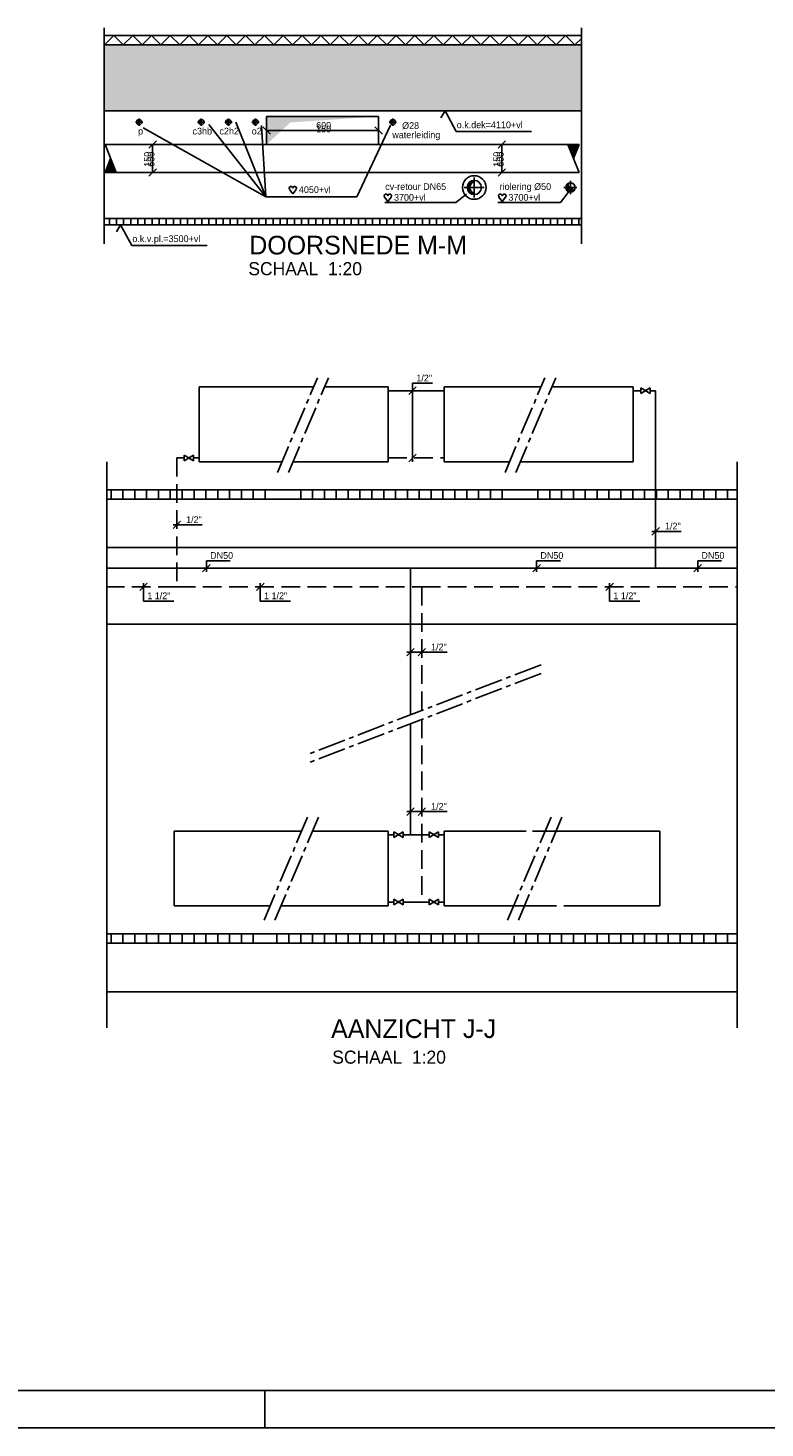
# Model space of a CAD drawing. Extents: x -866131 to -691536, y 173952 to 258052.
# Tile 112 of 160: x -745471 to -725733, y 173952 to 211426. Entities that reach past the tile are written whole.
import ezdxf
from ezdxf.enums import TextEntityAlignment as Align

# ---------------------------------------------------------------- set-up
doc = ezdxf.new("R2010")
doc.units = 0
doc.header["$LTSCALE"] = 100
for name, pattern in [('2322107', [2000, 1000, 1000]), ('2322108', [7, 5, -2]), ('2322109', [10, 5, -2, 1, -2]), ('CENTER2', [11.25, 7.5, -1.25, 1.25, -1.25]), ('CENTER4', [5, 3.125, -0.625, 0.625, -0.625]), ('LURETOUR', [6, 4, -2])]:
    doc.linetypes.add(name, pattern=pattern)
doc.layers.get('0').update_dxf_attribs({"linetype": 'CONTINUOUS'})
for name, color, linetype in [('00KAD025', 2, 'CONTINUOUS'), ('00KAD070', 5, 'CONTINUOUS'), ('BOUW', 8, 'CONTINUOUS'), ('WL531---', 4, 'CONTINUOUS'), ('WL561---', 4, 'CONTINUOUS'), ('WL561---_AANVOER', 4, 'CONTINUOUS'), ('WL561---_RETOUR', 4, 'CONTINUOUS'), ('WL570---', 3, 'CONTINUOUS'), ('WL570---_HARTLIJN', 7, 'CONTINUOUS'), ('WL570---_RETOUR', 3, 'CONTINUOUS'), ('WL570---_TOEVOER', 3, 'CONTINUOUS'), ('WM561---', 1, 'CONTINUOUS'), ('WM570---', 1, 'CONTINUOUS')]:
    doc.layers.add(name, color=color, linetype=linetype)
doc.styles.add('BURO-018', font='BUROFONT.shx', dxfattribs={"height": 180})
doc.styles.add('BURO-035', font='BUROFONT.shx', dxfattribs={"height": 350})
doc.styles.add('BURO-050', font='BUROFONT.shx', dxfattribs={"height": 500})

# ---------------------------------------------------------------- blocks, each defined once
blk = doc.blocks.new('*U355', base_point=(93730, 583390))
at = {"color": 0, "linetype": 'CONTINUOUS'}
for p, q in [((93830, 583490), (93630, 583290)), ((93880, 583390), (93630, 583390)), ((93880, 583390), (94410, 583390))]:
    blk.add_line(p, q, dxfattribs=at)
at = {"color": 0, "linetype": 'CONTINUOUS', "style": 'BURO-018'}
blk.add_text('1/2"', height=180, dxfattribs=at).set_placement((93980, 583440))
blk = doc.blocks.new('*U356', base_point=(92840, 581731))
at = {"color": 0, "linetype": 'CONTINUOUS'}
for p, q in [((92940, 581831), (92740, 581631)), ((92840, 581351), (92840, 581831)), ((92840, 581351), (93650, 581351))]:
    blk.add_line(p, q, dxfattribs=at)
at = {"color": 0, "linetype": 'CONTINUOUS', "style": 'BURO-018'}
blk.add_text('1 1/2"', height=180, dxfattribs=at).set_placement((92940, 581401))
blk = doc.blocks.new('*U359', base_point=(94523, 582231))
at = {"color": 0, "linetype": 'CONTINUOUS'}
for p, q in [((94523, 582431), (94523, 582131)), ((94523, 582431), (95163, 582431)), ((94623, 582331), (94423, 582131))]:
    blk.add_line(p, q, dxfattribs=at)
at = {"color": 0, "linetype": 'CONTINUOUS', "style": 'BURO-018'}
blk.add_text('DN50', height=180, dxfattribs=at).set_placement((94623, 582481))
blk = doc.blocks.new('3048301')
at = {"color": 0, "linetype": 'CONTINUOUS'}
for p, q in [((-2.5, 1.5), (2.5, -1.5)), ((-2.5, -1.5), (-2.5, 1.5)), ((2.5, 1.5), (-2.5, -1.5)), ((2.5, -1.5), (2.5, 1.5))]:
    blk.add_line(p, q, dxfattribs=at)
at = {"color": 0, "linetype": 'CONTINUOUS', "style": 'BURO-018', "flags": 1}
blk.add_attdef('CV_MATCODE', (0, 0), '', height=1.8, dxfattribs=at)
blk = doc.blocks.new('*U360', base_point=(100045, 585181))
at = {"color": 0, "linetype": 'CONTINUOUS'}
for p, q in [((100145, 587081), (99945, 586881)), ((100045, 587181), (100045, 585081)), ((100045, 587181), (100575, 587181)), ((100145, 585281), (99945, 585081))]:
    blk.add_line(p, q, dxfattribs=at)
at = {"color": 0, "linetype": 'CONTINUOUS', "style": 'BURO-018'}
blk.add_text('1/2"', height=180, dxfattribs=at).set_placement((100145, 587231))
blk = doc.blocks.new('*U353', base_point=(99990, 575714))
at = {"color": 0, "linetype": 'CONTINUOUS'}
for p, q in [((100090, 575814), (99890, 575614)), ((100440, 575714), (99890, 575714)), ((100390, 575814), (100190, 575614)), ((100440, 575714), (100970, 575714))]:
    blk.add_line(p, q, dxfattribs=at)
at = {"color": 0, "linetype": 'CONTINUOUS', "style": 'BURO-018'}
blk.add_text('1/2"', height=180, dxfattribs=at).set_placement((100540, 575764))
blk = doc.blocks.new('*U352', base_point=(99990, 579983))
at = {"color": 0, "linetype": 'CONTINUOUS'}
for p, q in [((100090, 580083), (99890, 579883)), ((100440, 579983), (99890, 579983)), ((100390, 580083), (100190, 579883)), ((100440, 579983), (100970, 579983))]:
    blk.add_line(p, q, dxfattribs=at)
at = {"color": 0, "linetype": 'CONTINUOUS', "style": 'BURO-018'}
blk.add_text('1/2"', height=180, dxfattribs=at).set_placement((100540, 580033))
blk = doc.blocks.new('*U357', base_point=(103366, 582231))
at = {"color": 0, "linetype": 'CONTINUOUS'}
for p, q in [((103366, 582431), (103366, 582131)), ((103366, 582431), (104006, 582431)), ((103466, 582331), (103266, 582131))]:
    blk.add_line(p, q, dxfattribs=at)
at = {"color": 0, "linetype": 'CONTINUOUS', "style": 'BURO-018'}
blk.add_text('DN50', height=180, dxfattribs=at).set_placement((103466, 582481))
blk = doc.blocks.new('*U354', base_point=(106554, 583217))
at = {"color": 0, "linetype": 'CONTINUOUS'}
for p, q in [((106654, 583317), (106454, 583117)), ((106704, 583217), (106454, 583217)), ((106704, 583217), (107234, 583217))]:
    blk.add_line(p, q, dxfattribs=at)
at = {"color": 0, "linetype": 'CONTINUOUS', "style": 'BURO-018'}
blk.add_text('1/2"', height=180, dxfattribs=at).set_placement((106804, 583267))
blk = doc.blocks.new('*U358', base_point=(107680, 582231))
at = {"color": 0, "linetype": 'CONTINUOUS'}
for p, q in [((107680, 582431), (107680, 582131)), ((107680, 582431), (108320, 582431)), ((107780, 582331), (107580, 582131))]:
    blk.add_line(p, q, dxfattribs=at)
at = {"color": 0, "linetype": 'CONTINUOUS', "style": 'BURO-018'}
blk.add_text('DN50', height=180, dxfattribs=at).set_placement((107780, 582481))
blk = doc.blocks.new('HART')
at = {"color": 1}
for q in [(-28, 39), (51, 39)]:
    blk.add_line((12, -13), q, dxfattribs=at)
for centre, start, end in [((-10, 53), 0, 217.1867), ((34, 53), 322.8133, 180)]:
    blk.add_arc(centre, 22.1, start, end, dxfattribs=at)
blk = doc.blocks.new('LU-2-KIZ')
at = {"color": 0, "linetype": 'CONTINUOUS'}
for p, q in [((-0.5, 0.5), (0.5, 0.5)), ((-0.5, -0.5), (-0.5, 0.5)), ((0.5, 0.5), (0.5, -0.5)), ((0.5, -0.5), (-0.5, -0.5))]:
    blk.add_line(p, q, dxfattribs=at)
for points in [[(-0.5, 0.5), (-0.289, 0.289), (0.5, 0.5)], [(-0.5, 0.5), (-0.289, 0.289), (-0.5, -0.5)]]:
    blk.add_solid(points, dxfattribs=at)
blk = doc.blocks.new('LU-2D-K-96')
at = {"color": 0, "linetype": 'CONTINUOUS'}
for p, q in [((-0.5, 75), (0.5, 75)), ((-0.5, -75), (0.5, -75))]:
    blk.add_line(p, q, dxfattribs=at)
blk = doc.blocks.new('LU-2-KB')
at = {"color": 0, "linetype": 'CONTINUOUS'}
for p, q in [((-0.4, 0.5), (0, -0.5)), ((-0.4, 0.5), (0, 0.5)), ((0, 0.5), (-0.2, 0))]:
    blk.add_line(p, q, dxfattribs=at)
blk.add_solid([(-0.4, 0.5), (0, 0.5), (-0.2, 0)], dxfattribs=at)
blk = doc.blocks.new('TR-LIZ')
at = {"color": 0, "linetype": 'CONTINUOUS'}
blk.add_circle((0, 0), 0.5, dxfattribs=at)
for centre, radius, start, end in [((0, 0), 0.4, 90, 270), ((0.017, 0), 0.4, 92.45026, 267.54974), ((0.035, 0), 0.402, 95.00094, 264.99906), ((0.054, 0), 0.404, 97.6518, 262.3482), ((0.073, 0), 0.407, 100.40239, 259.59761), ((0.094, 0), 0.411, 103.25215, 256.74785)]:
    blk.add_arc(centre, radius, start, end, dxfattribs=at)
at = {"layer": 'WL570---_HARTLIJN', "linetype": 'CENTER4'}
for p, q in [((-0.7, 0), (0.7, 0)), ((0, 0.7), (0, -0.7))]:
    blk.add_line(p, q, dxfattribs=at)
blk = doc.blocks.new('LU-1-KI2')
at = {"color": 0, "linetype": 'CONTINUOUS'}
blk.add_circle((0, 0), 0.5, dxfattribs=at)
for centre, start, end in [((0.1, 0.01), 122.9221, 266.9628), ((0.19, 0.04), 151.6522, 263.7819), ((0.28, 0.08), 174.6069, 260.2716), ((0.35, 0.15), 192.3501, 256.1233), ((0.42, 0.22), 206.1028, 250.6419)]:
    blk.add_arc(centre, 0.5, start, end, dxfattribs=at)
at = {"layer": 'WL570---_HARTLIJN', "linetype": 'CENTER4'}
for p, q in [((-0.7, 0), (0.7, 0)), ((0, 0.7), (0, -0.7))]:
    blk.add_line(p, q, dxfattribs=at)
at = {"layer": 'WL570---_HARTLIJN', "color": 0, "linetype": 'CONTINUOUS'}
for centre, start, end in [((0, 0.25), 90, 270), ((0, -0.25), 270, 90)]:
    blk.add_arc(centre, 0.25, start, end, dxfattribs=at)

msp = doc.modelspace()

# ---------------------------------------------------------------- hatches: boundary and pattern name
at = {"layer": 'WL570---'}
h = msp.add_hatch(dxfattribs=at)
h.set_pattern_fill('AR-SAND', color=8, scale=5, style=0)
h.set_pattern_definition([(37.5, (-1298740.96, 36645.26), (-8.000156, 244.70662), [0, -193.04, 0, -215.9, 0, -206.375]), (7.5, (-1298740.96, 36645.26), (224.76164, 358.41255), [0, -104.14, 0, -173.99, 0, -66.675]), (327.5, (-1298897.17, 36645.26), (395.496185, 0.71859), [0, -63.5, 0, -228.6, 0, -298.45]), (317.5, (-1298897.17, 36645.26), (381.77823, 111.46466), [0, -31.75, 0, -149.86, 0, -171.45])])
h.paths.add_polyline_path([(-730652.033, 209206.871), (-743430.502, 209206.871), (-743430.502, 210974.465), (-730652.033, 210974.465)])
at = {"layer": 'WM570---'}
h = msp.add_hatch(dxfattribs=at)
h.set_pattern_fill('ANSI31', color=8, scale=60, angle=45, style=0)
h.set_pattern_definition([(90, (-697380.3, 101445.45), (-190.5, 4e-14), [])])
h.paths.add_polyline_path([(-743432.106, 206326.871), (-743432.106, 206156.871), (-743019.135, 206156.871), (-743018.211, 206158.588), (-743016.816, 206156.871), (-741091.066, 206156.871), (-741091.066, 206326.871)])
h = msp.add_hatch(dxfattribs=at)
h.set_pattern_fill('ANSI31', color=8, scale=60, angle=45, style=0)
h.set_pattern_definition([(90, (-695475.1, 101445.45), (-190.5, 4e-14), [])])
h.paths.add_polyline_path([(-741526.902, 206326.871), (-741526.902, 206156.871), (-741113.931, 206156.871), (-741113.008, 206158.588), (-741111.612, 206156.871), (-739185.863, 206156.871), (-739185.863, 206326.871)])
h = msp.add_hatch(dxfattribs=at)
h.set_pattern_fill('ANSI31', color=8, scale=60, angle=45, style=0)
h.set_pattern_definition([(90, (-693379.6, 101445.45), (-190.5, 4e-14), [])])
h.paths.add_polyline_path([(-739431.402, 206326.871), (-739431.402, 206156.871), (-739018.431, 206156.871), (-739017.508, 206158.588), (-739016.112, 206156.871), (-737090.363, 206156.871), (-737090.363, 206326.871)])
h = msp.add_hatch(dxfattribs=at)
h.set_pattern_fill('ANSI31', color=8, scale=60, angle=45, style=0)
h.set_pattern_definition([(90, (-691284.1, 101445.45), (-190.5, 4e-14), [])])
h.paths.add_polyline_path([(-737335.902, 206326.871), (-737335.902, 206156.871), (-736922.931, 206156.871), (-736922.008, 206158.588), (-736920.612, 206156.871), (-734994.863, 206156.871), (-734994.863, 206326.871)])
h = msp.add_hatch(dxfattribs=at)
h.set_pattern_fill('ANSI31', color=8, scale=60, angle=45, style=0)
h.set_pattern_definition([(90, (-688998.1, 101445.45), (-190.5, 4e-14), [])])
h.paths.add_polyline_path([(-735049.902, 206326.871), (-735049.902, 206156.871), (-734636.931, 206156.871), (-734636.008, 206158.588), (-734634.612, 206156.871), (-732708.863, 206156.871), (-732708.863, 206326.871)])
h = msp.add_hatch(dxfattribs=at)
h.set_pattern_fill('ANSI31', color=8, scale=60, angle=45, style=0)
h.set_pattern_definition([(90, (-686902.6, 101445.45), (-190.5, 4e-14), [])])
h.paths.add_polyline_path([(-732954.402, 206326.871), (-732954.402, 206156.871), (-732541.431, 206156.871), (-732540.508, 206158.588), (-732539.112, 206156.871), (-730613.363, 206156.871), (-730613.363, 206326.871)])

# ---------------------------------------------------------------- linework, layer by layer
at = {"layer": '00KAD025', "linetype": 'CONTINUOUS'}
for p, q in [((-739131.149, 173951.691), (-739131.149, 174951.691)), ((-866131.149, 173951.691), (-691536.071, 173951.691))]:
    msp.add_line(p, q, dxfattribs=at)
at = {"layer": '00KAD070', "linetype": 'CONTINUOUS'}
msp.add_line((-865131.149, 174951.691), (-692536.071, 174951.691), dxfattribs=at)
at = {"layer": 'BOUW'}
for p, q in [((-743430.502, 211426.411), (-743430.502, 209658.817)), ((-730652.033, 211426.411), (-730652.033, 209658.817)), ((-743430.502, 211224.465), (-735174.627, 211224.465)), ((-735174.627, 211224.465), (-730652.033, 211224.465)), ((-743430.502, 210974.465), (-743430.502, 209206.871)), ((-743430.502, 210974.465), (-730652.033, 210974.465)), ((-730652.033, 210974.465), (-730652.033, 209206.871)), ((-743430.502, 209244.603), (-743430.502, 205647.592)), ((-730652.033, 209206.871), (-743430.502, 209206.871)), ((-730652.033, 209244.603), (-730652.033, 205647.592)), ((-730652.033, 206326.871), (-743430.502, 206326.871)), ((-730652.033, 206156.871), (-743430.502, 206156.871))]:
    msp.add_line(p, q, dxfattribs=at)
at = {"layer": 'WL561---_AANVOER', "linetype": '2322107'}
for p, q in [((-735825.48, 201717.284), (-734325.48, 201717.284)), ((-729061.984, 201717.284), (-729261.984, 201717.284)), ((-728661.984, 201717.284), (-728811.984, 201717.284)), ((-728661.984, 196967.284), (-728661.984, 201717.284)), ((-735225.48, 196967.284), (-743354.881, 196967.284)), ((-728661.984, 196967.284), (-735225.48, 196967.284)), ((-735225.48, 193041.432), (-735225.48, 196967.284)), ((-726474.641, 196967.284), (-728661.984, 196967.284)), ((-735225.48, 189830.389), (-735225.48, 192805.972)), ((-735675.48, 189830.389), (-735825.48, 189830.389)), ((-735225.48, 189830.389), (-735425.48, 189830.389)), ((-734725.48, 189830.389), (-735225.48, 189830.389)), ((-734475.48, 189830.389), (-734325.48, 189830.389))]:
    msp.add_line(p, q, dxfattribs=at)
at = {"layer": 'WL561---_RETOUR', "linetype": '2322108'}
for p, q in [((-741486.094, 199917.284), (-741286.094, 199917.284)), ((-741486.094, 199917.284), (-741486.094, 196467.284)), ((-741036.094, 199917.284), (-740885.405, 199917.284)), ((-735825.48, 199917.284), (-734325.48, 199917.284)), ((-741486.094, 196467.284), (-743354.881, 196467.284)), ((-741486.094, 196467.284), (-734925.48, 196467.284)), ((-734925.48, 196467.284), (-726474.641, 196467.284)), ((-734925.48, 196467.284), (-734925.48, 193156.501)), ((-734925.48, 192921.041), (-734925.48, 188030.389)), ((-735675.48, 188030.389), (-735825.48, 188030.389)), ((-734925.48, 188030.389), (-735425.48, 188030.389)), ((-734725.48, 188030.389), (-734925.48, 188030.389)), ((-734475.48, 188030.389), (-734325.48, 188030.389))]:
    msp.add_line(p, q, dxfattribs=at)
at = {"layer": 'WL570---', "color": 1}
for p, q in [((-742390.628, 208754.894), (-739104.473, 206905.485)), ((-739104.473, 206905.485), (-740629.132, 208843.664)), ((-739104.473, 206905.485), (-739903.809, 208902.846)), ((-739104.473, 206905.485), (-739216.808, 208814.074)), ((-736662.062, 206905.485), (-735759.11, 208828.871)), ((-739104.473, 206905.485), (-736662.062, 206905.485)), ((-734008.712, 206755.428), (-733729.351, 206975.086)), ((-731211.04, 206755.428), (-731005.965, 207022.051)), ((-735915.818, 206755.428), (-734008.712, 206755.428)), ((-732887.426, 206755.428), (-731211.04, 206755.428)), ((-737822.843, 201817.284), (-740885.405, 201817.284)), ((-740885.405, 201817.284), (-740885.405, 199817.284)), ((-735825.48, 201817.284), (-737530.798, 201817.284)), ((-734325.48, 201817.284), (-731732.53, 201817.284)), ((-731440.485, 201817.284), (-729261.984, 201817.284)), ((-729261.984, 201817.284), (-729261.984, 199817.284)), ((-740885.405, 199817.284), (-738666.022, 199817.284)), ((-738373.977, 199817.284), (-735825.48, 199817.284)), ((-732575.709, 199817.284), (-734325.48, 199817.284)), ((-729261.984, 199817.284), (-732283.664, 199817.284))]:
    msp.add_line(p, q, dxfattribs=at)
at = {"layer": 'WL570---', "color": 8, "linetype": 'CENTER2'}
for p, q in [((-738786.573, 199531.341), (-737718.294, 202065.273)), ((-738494.527, 199531.341), (-737426.248, 202065.273)), ((-732696.26, 199531.341), (-731627.981, 202065.273)), ((-732404.214, 199531.341), (-731335.935, 202065.273)), ((-731731.795, 194381.479), (-737977.433, 191985.886)), ((-731731.795, 194146.018), (-737977.433, 191750.426)), ((-739150.316, 187541.936), (-737958.071, 190369.913)), ((-738858.271, 187541.936), (-737666.025, 190369.913)), ((-732628.406, 187541.936), (-731436.16, 190369.913)), ((-732336.361, 187541.936), (-731144.115, 190369.913))]:
    msp.add_line(p, q, dxfattribs=at)
at = {"layer": 'WL570---', "color": 8}
for p, q in [((-743354.881, 199812.477), (-743354.881, 184666.028)), ((-726474.641, 199812.477), (-726474.641, 184666.028)), ((-743354.881, 199067.284), (-726474.641, 199067.284)), ((-743247.306, 198817.284), (-743247.306, 199067.284)), ((-742929.806, 198817.284), (-742929.806, 199067.284)), ((-742612.306, 198817.284), (-742612.306, 199067.284)), ((-742294.806, 198817.284), (-742294.806, 199067.284)), ((-741977.306, 198817.284), (-741977.306, 199067.284)), ((-741659.806, 198817.284), (-741659.806, 199067.284)), ((-741342.306, 198817.284), (-741342.306, 199067.284)), ((-741024.806, 198817.284), (-741024.806, 199067.284)), ((-740707.306, 198817.284), (-740707.306, 199067.284)), ((-740389.806, 198817.284), (-740389.806, 199067.284)), ((-740072.306, 198817.284), (-740072.306, 199067.284)), ((-739754.806, 198817.284), (-739754.806, 199067.284)), ((-739437.306, 198817.284), (-739437.306, 199067.284)), ((-739119.806, 198817.284), (-739119.806, 199067.284)), ((-738167.306, 198817.284), (-738167.306, 199067.284)), ((-737849.806, 198817.284), (-737849.806, 199067.284)), ((-737532.306, 198817.284), (-737532.306, 199067.284)), ((-737214.806, 198817.284), (-737214.806, 199067.284)), ((-736897.306, 198817.284), (-736897.306, 199067.284)), ((-736579.806, 198817.284), (-736579.806, 199067.284)), ((-736262.306, 198817.284), (-736262.306, 199067.284)), ((-735944.806, 198817.284), (-735944.806, 199067.284)), ((-735627.306, 198817.284), (-735627.306, 199067.284)), ((-735309.806, 198817.284), (-735309.806, 199067.284)), ((-734992.306, 198817.284), (-734992.306, 199067.284)), ((-734674.806, 198817.284), (-734674.806, 199067.284)), ((-734357.306, 198817.284), (-734357.306, 199067.284)), ((-734039.806, 198817.284), (-734039.806, 199067.284)), ((-733722.306, 198817.284), (-733722.306, 199067.284)), ((-733404.806, 198817.284), (-733404.806, 199067.284)), ((-733087.306, 198817.284), (-733087.306, 199067.284)), ((-732769.806, 198817.284), (-732769.806, 199067.284)), ((-731817.306, 198817.284), (-731817.306, 199067.284)), ((-731499.806, 198817.284), (-731499.806, 199067.284)), ((-731182.306, 198817.284), (-731182.306, 199067.284)), ((-730864.806, 198817.284), (-730864.806, 199067.284)), ((-730547.306, 198817.284), (-730547.306, 199067.284)), ((-730229.806, 198817.284), (-730229.806, 199067.284)), ((-729912.306, 198817.284), (-729912.306, 199067.284)), ((-729594.806, 198817.284), (-729594.806, 199067.284)), ((-729277.306, 198817.284), (-729277.306, 199067.284)), ((-728959.806, 198817.284), (-728959.806, 199067.284)), ((-728642.306, 198817.284), (-728642.306, 199067.284)), ((-728324.806, 198817.284), (-728324.806, 199067.284)), ((-728007.306, 198817.284), (-728007.306, 199067.284)), ((-727689.806, 198817.284), (-727689.806, 199067.284)), ((-727372.306, 198817.284), (-727372.306, 199067.284)), ((-727054.806, 198817.284), (-727054.806, 199067.284)), ((-726737.306, 198817.284), (-726737.306, 199067.284)), ((-743354.881, 198817.284), (-726474.641, 198817.284)), ((-743354.881, 197517.284), (-726474.641, 197517.284)), ((-743354.881, 195467.284), (-726474.641, 195467.284)), ((-743354.881, 187180.389), (-726474.641, 187180.389)), ((-743354.881, 187180.389), (-726474.641, 187180.389)), ((-743247.306, 186930.389), (-743247.306, 187180.389)), ((-742929.806, 186930.389), (-742929.806, 187180.389)), ((-742612.306, 186930.389), (-742612.306, 187180.389)), ((-742294.806, 186930.389), (-742294.806, 187180.389)), ((-741977.306, 186930.389), (-741977.306, 187180.389)), ((-741659.806, 186930.389), (-741659.806, 187180.389)), ((-741342.306, 186930.389), (-741342.306, 187180.389)), ((-741024.806, 186930.389), (-741024.806, 187180.389)), ((-740707.306, 186930.389), (-740707.306, 187180.389)), ((-740389.806, 186930.389), (-740389.806, 187180.389)), ((-740072.306, 186930.389), (-740072.306, 187180.389)), ((-739754.806, 186930.389), (-739754.806, 187180.389)), ((-739437.306, 186930.389), (-739437.306, 187180.389)), ((-738802.306, 186930.389), (-738802.306, 187180.389)), ((-738484.806, 186930.389), (-738484.806, 187180.389)), ((-738167.306, 186930.389), (-738167.306, 187180.389)), ((-737849.806, 186930.389), (-737849.806, 187180.389)), ((-737532.306, 186930.389), (-737532.306, 187180.389)), ((-737214.806, 186930.389), (-737214.806, 187180.389)), ((-736897.306, 186930.389), (-736897.306, 187180.389)), ((-736579.806, 186930.389), (-736579.806, 187180.389)), ((-736262.306, 186930.389), (-736262.306, 187180.389)), ((-735944.806, 186930.389), (-735944.806, 187180.389)), ((-735627.306, 186930.389), (-735627.306, 187180.389)), ((-735309.806, 186930.389), (-735309.806, 187180.389)), ((-734992.306, 186930.389), (-734992.306, 187180.389)), ((-734674.806, 186930.389), (-734674.806, 187180.389)), ((-734357.306, 186930.389), (-734357.306, 187180.389)), ((-734039.806, 186930.389), (-734039.806, 187180.389)), ((-733722.306, 186930.389), (-733722.306, 187180.389)), ((-733404.806, 186930.389), (-733404.806, 187180.389)), ((-732452.306, 186930.389), (-732452.306, 187126.541)), ((-732134.806, 186930.389), (-732134.806, 187180.389)), ((-731817.306, 186930.389), (-731817.306, 187180.389)), ((-731499.806, 186930.389), (-731499.806, 187180.389)), ((-731182.306, 186930.389), (-731182.306, 187180.389)), ((-730864.806, 186930.389), (-730864.806, 187180.389)), ((-730547.306, 186930.389), (-730547.306, 187180.389)), ((-730229.806, 186930.389), (-730229.806, 187180.389)), ((-729912.306, 186930.389), (-729912.306, 187180.389)), ((-729594.806, 186930.389), (-729594.806, 187180.389)), ((-729277.306, 186930.389), (-729277.306, 187180.389)), ((-728959.806, 186930.389), (-728959.806, 187180.389)), ((-728642.306, 186930.389), (-728642.306, 187180.389)), ((-728324.806, 186930.389), (-728324.806, 187180.389)), ((-728007.306, 186930.389), (-728007.306, 187180.389)), ((-727689.806, 186930.389), (-727689.806, 187180.389)), ((-727372.306, 186930.389), (-727372.306, 187180.389)), ((-727054.806, 186930.389), (-727054.806, 187180.389)), ((-726737.306, 186930.389), (-726737.306, 187180.389)), ((-743354.881, 186930.389), (-726474.641, 186930.389)), ((-743354.881, 185630.389), (-726474.641, 185630.389))]:
    msp.add_line(p, q, dxfattribs=at)
msp.add_circle((-733520.016, 207156.871), 315.25, dxfattribs=at)
at = {"layer": 'WM561---', "color": 9}
for p, q in [((-743422.543, 210974.465), (-743170.616, 211224.465)), ((-743170.616, 211224.465), (-742918.689, 210974.465)), ((-742918.689, 210974.465), (-742666.762, 211224.465)), ((-742666.762, 211224.465), (-742414.835, 210974.465)), ((-742414.835, 210974.465), (-742162.908, 211224.465)), ((-742162.908, 211224.465), (-741910.982, 210974.465)), ((-741910.982, 210974.465), (-741659.055, 211224.465)), ((-741659.055, 211224.465), (-741407.128, 210974.465)), ((-741407.128, 210974.465), (-741155.201, 211224.465)), ((-741155.201, 211224.465), (-740903.274, 210974.465)), ((-740903.274, 210974.465), (-740651.347, 211224.465)), ((-740651.347, 211224.465), (-740399.42, 210974.465)), ((-740399.42, 210974.465), (-740147.493, 211224.465)), ((-740147.493, 211224.465), (-739895.566, 210974.465)), ((-739895.566, 210974.465), (-739643.639, 211224.465)), ((-739643.639, 211224.465), (-739391.712, 210974.465)), ((-739391.712, 210974.465), (-739139.785, 211224.465)), ((-739139.785, 211224.465), (-738887.858, 210974.465)), ((-738887.858, 210974.465), (-738635.931, 211224.465)), ((-738635.931, 211224.465), (-738384.004, 210974.465)), ((-738384.004, 210974.465), (-738132.077, 211224.465)), ((-738132.077, 211224.465), (-737880.151, 210974.465)), ((-737880.151, 210974.465), (-737628.224, 211224.465)), ((-737628.224, 211224.465), (-737376.297, 210974.465)), ((-737376.297, 210974.465), (-737124.37, 211224.465)), ((-737124.37, 211224.465), (-736872.443, 210974.465)), ((-736872.443, 210974.465), (-736620.516, 211224.465)), ((-736620.516, 211224.465), (-736368.589, 210974.465)), ((-736368.589, 210974.465), (-736116.662, 211224.465)), ((-736116.662, 211224.465), (-735864.735, 210974.465)), ((-735864.735, 210974.465), (-735612.808, 211224.465)), ((-735612.808, 211224.465), (-735360.881, 210974.465)), ((-735360.881, 210974.465), (-735108.954, 211224.465)), ((-735108.954, 211224.465), (-734857.027, 210974.465)), ((-734857.027, 210974.465), (-734605.1, 211224.465)), ((-734605.1, 211224.465), (-734353.173, 210974.465)), ((-734353.173, 210974.465), (-734101.246, 211224.465)), ((-734101.246, 211224.465), (-733849.32, 210974.465)), ((-733849.32, 210974.465), (-733597.393, 211224.465)), ((-733597.393, 211224.465), (-733345.466, 210974.465)), ((-733345.466, 210974.465), (-733093.539, 211224.465)), ((-733093.539, 211224.465), (-732841.612, 210974.465)), ((-732841.612, 210974.465), (-732589.685, 211224.465)), ((-732589.685, 211224.465), (-732337.758, 210974.465)), ((-732337.758, 210974.465), (-732085.831, 211224.465)), ((-732085.831, 211224.465), (-731833.904, 210974.465)), ((-731833.904, 210974.465), (-731581.977, 211224.465)), ((-731581.977, 211224.465), (-731330.05, 210974.465)), ((-731330.05, 210974.465), (-731078.123, 211224.465)), ((-731078.123, 211224.465), (-730826.196, 210974.465)), ((-730826.196, 210974.465), (-730652.033, 211147.295))]:
    msp.add_line(p, q, dxfattribs=at)
at = {"layer": 'WM561---'}
for p, q in [((-731989.544, 208653.741), (-734005.317, 208653.741)), ((-740675.637, 205603.741), (-742691.41, 205603.741))]:
    msp.add_line(p, q, dxfattribs=at)
at = {"layer": 'WM570---'}
for p, q in [((-734414.862, 209022.381), (-734302.806, 209206.871)), ((-734302.806, 209206.871), (-734005.317, 208653.741)), ((-743100.954, 205972.381), (-742988.898, 206156.871)), ((-742988.898, 206156.871), (-742691.41, 205603.741)), ((-735825.48, 201817.284), (-735825.48, 199817.284)), ((-734325.48, 201817.284), (-734325.48, 199817.284)), ((-738143.369, 189930.389), (-741556.779, 189930.389)), ((-741556.779, 189930.389), (-738143.369, 189930.389)), ((-741556.779, 187930.389), (-741556.779, 189930.389)), ((-737851.324, 189930.389), (-735825.48, 189930.389)), ((-735825.48, 189930.389), (-735825.48, 187930.389)), ((-734325.48, 189930.389), (-732132.927, 189930.389)), ((-734325.48, 189930.389), (-734325.48, 187930.389)), ((-731961.962, 189930.389), (-728548.553, 189930.389)), ((-728548.553, 189930.389), (-731961.962, 189930.389)), ((-728548.553, 187930.389), (-728548.553, 189930.389)), ((-738986.548, 187930.389), (-741556.779, 187930.389)), ((-741556.779, 187930.389), (-738986.548, 187930.389)), ((-735825.48, 187930.389), (-738694.503, 187930.389)), ((-731317.688, 187930.389), (-734325.48, 187930.389)), ((-731118.783, 187930.389), (-728548.553, 187930.389)), ((-728548.553, 187930.389), (-731118.783, 187930.389))]:
    msp.add_line(p, q, dxfattribs=at)
at = {"layer": 'WM570---', "linetype": 'CONTINUOUS'}
for p, q in [((-738980.314, 208582.168), (-739179.718, 208781.573)), ((-735980.314, 208582.168), (-736179.718, 208781.573)), ((-742032.879, 208406.573), (-742232.283, 208207.168)), ((-736080.016, 208681.871), (-739080.016, 208681.871)), ((-732679.381, 208406.573), (-732878.785, 208207.168)), ((-742132.581, 208306.871), (-742132.581, 207556.871)), ((-732779.083, 208306.871), (-732779.083, 207556.871)), ((-742032.879, 207656.573), (-742232.283, 207457.168)), ((-732679.381, 207656.573), (-732878.785, 207457.168))]:
    msp.add_line(p, q, dxfattribs=at)

# ---------------------------------------------------------------- block references
at = {"layer": 'WL531---', "linetype": '2322109', "xscale": 140, "yscale": 140, "zscale": 140}
for p in [(-742495.016, 208906.871), (-740830.016, 208906.871), (-740105.016, 208906.871), (-739380.016, 208906.871), (-735700.016, 208906.871)]:
    msp.add_blockref('TR-LIZ', p, dxfattribs=at)
at = {"layer": 'WL561---', "color": 1, "xscale": 50, "yscale": 50, "zscale": 50}
for p in [(-728936.984, 201717.284), (-741161.094, 199917.284)]:
    msp.add_blockref('3048301', p, dxfattribs=at)
at = {"layer": 'WL561---', "color": 1, "xscale": 50, "yscale": 50, "zscale": 50, "rotation": 180}
for p in [(-735550.48, 189830.389), (-734600.48, 189830.389), (-735550.48, 188030.389), (-734600.48, 188030.389)]:
    msp.add_blockref('3048301', p, dxfattribs=at)
at = {"layer": 'WL561---_AANVOER', "linetype": '2322107', "xscale": 380.4999999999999, "yscale": 380.4999999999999, "zscale": 380.4999999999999}
msp.add_blockref('TR-LIZ', (-733520.016, 207156.871), dxfattribs=at)
at = {"layer": 'WL570---_RETOUR', "linetype": 'LURETOUR', "yscale": 750}
for name, p, xscale, zscale in [('LU-2-KIZ', (-737580.016, 208681.871), 3000, 5), ('LU-2-KB', (-730712.924, 207931.871), 750, 750)]:
    msp.add_blockref(name, p, dxfattribs=dict(at, xscale=xscale, zscale=zscale))
at = {"layer": 'WL570---_RETOUR', "linetype": 'LURETOUR', "rotation": 180}
for name, p, xscale, yscale, zscale in [('LU-2D-K-96', (-737060.055, 207931.871), 12694.26113011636, 5, 5), ('LU-2-KB', (-743407.186, 207931.871), 750, 750, 750)]:
    msp.add_blockref(name, p, dxfattribs=dict(at, xscale=xscale, yscale=yscale, zscale=zscale))
at = {"layer": 'WL570---_TOEVOER', "color": 4, "linetype": 'CONTINUOUS', "xscale": 250, "yscale": 250, "zscale": 250}
msp.add_blockref('LU-1-KI2', (-730945.016, 207156.871), dxfattribs=at)
at = {"layer": 'WM561---'}
for name, p in [('*U360', (-735171.308, 199917.284)), ('*U355', (-741486.094, 198125.387)), ('*U354', (-728661.984, 197952.913)), ('*U359', (-740693.186, 196967.284)), ('*U357', (-731849.554, 196967.284)), ('*U358', (-727535.587, 196967.284)), ('*U356', (-742375.633, 196467.284)), ('*U356', (-739249.821, 196467.284)), ('*U356', (-729894.09, 196467.284)), ('*U352', (-735225.48, 194719.018)), ('*U353', (-735225.48, 190450.277))]:
    msp.add_blockref(name, p, dxfattribs=at)
at = {"layer": 'WM570---', "xscale": 2.25, "yscale": 2.25, "zscale": 2.25}
for p in [(-738405.036, 207019.3), (-735859.005, 206812.166), (-732794.887, 206812.166)]:
    msp.add_blockref('HART', p, dxfattribs=at)

# ---------------------------------------------------------------- texts
at = {"layer": 'WL570---', "color": 1, "style": 'BURO-018'}
for s, p in [('c3hb', (-741063.645, 208576.464)), ('c2h2', (-740343.512, 208576.464)), ('o2', (-739478.419, 208576.464)), ('%%C28', (-735452.14, 208724.417)), ('p', (-742522.61, 208576.464)), ('waterleiding', (-735714.702, 208476.743)), ('cv-retour DN65', (-735904.172, 207091.906)), ('riolering %%C50', (-732840.055, 207091.906))]:
    msp.add_text(s, height=180, dxfattribs=at).set_placement(p)
at = {"layer": 'WL570---_RETOUR', "color": 4, "style": 'BURO-050'}
msp.add_text('AANZICHT J-J', height=500, dxfattribs=at).set_placement((-737352.643, 184391.549))
at = {"layer": 'WL570---_RETOUR', "color": 3, "style": 'BURO-035'}
msp.add_text('SCHAAL  1:20', height=350, dxfattribs=at).set_placement((-737322.623, 183703.287))
at = {"layer": 'WM561---', "color": 1, "style": 'BURO-018'}
for s, p in [('o.k.dek=4110+vl', (-733989.044, 208744.775)), ('o.k.v.pl.=3500+vl', (-742675.137, 205694.775))]:
    msp.add_text(s, height=180, dxfattribs=at).set_placement(p)
at = {"layer": 'WM570---', "linetype": 'CONTINUOUS', "style": 'BURO-018'}
for s, p in [('600', (-737551.649, 208731.871)), ('150', (-737551.649, 208631.871))]:
    msp.add_text(s, height=180, dxfattribs=at).set_placement(p, align=Align.CENTER)
for s, p in [('150', (-742182.581, 207912.818)), ('600', (-742082.581, 207912.818)), ('150', (-732829.083, 207912.818)), ('600', (-732729.083, 207912.818))]:
    msp.add_text(s, height=180, rotation=90, dxfattribs=at).set_placement(p, align=Align.CENTER)
at = {"layer": 'WM570---', "color": 1, "style": 'BURO-018'}
for s, p in [('4050+vl', (-738215.633, 207010.258)), ('3700+vl', (-735669.603, 206803.124)), ('3700+vl', (-732605.485, 206803.124))]:
    msp.add_text(s, height=180, dxfattribs=at).set_placement(p)
at = {"layer": 'WM570---', "color": 4, "style": 'BURO-050'}
msp.add_text('DOORSNEDE M-M', height=500, dxfattribs=at).set_placement((-739545.559, 205364.14))
at = {"layer": 'WM570---', "color": 3, "style": 'BURO-035'}
msp.add_text('SCHAAL  1:20', height=350, dxfattribs=at).set_placement((-739569.74, 204809.002))

doc.saveas('drawing.dxf')
